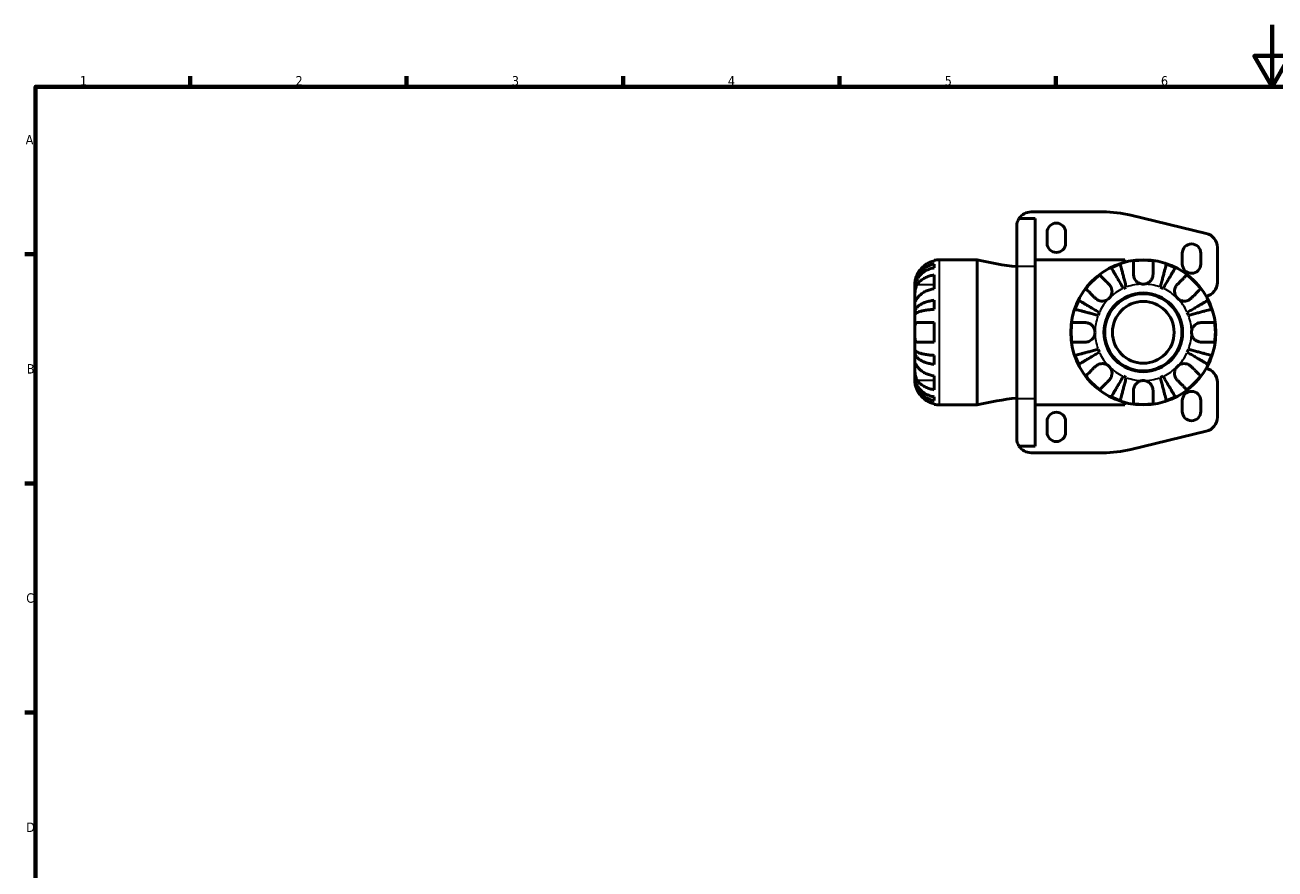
# Model space of a CAD drawing. Header units: millimetres. Extents: x 0 to 903, y 0 to 594.
# Tile 4 of 14: x 17 to 421, y 321 to 594. Entities that reach past the tile are written whole.
import ezdxf

# ---------------------------------------------------------------- set-up
doc = ezdxf.new("R2010")
doc.units = ezdxf.units.MM
for name, color, linetype, lineweight in [('Border (ANSI)', 7, 'Continuous', 70), ('Visible (ANSI)', 7, 'Continuous', 50), ('Visible Narrow (ANSI)', 7, 'Continuous', 35)]:
    doc.layers.add(name, color=color, linetype=linetype, lineweight=lineweight)
doc.styles.add('Note Text (ANSI)', font='tahoma.ttf')

# ---------------------------------------------------------------- blocks, each defined once
blk = doc.blocks.new('Borders Default Border')
at = {"layer": 'Border (ANSI)'}
for p, q in [((70.08, 574), (70.08, 577.45)), ((140.17, 574), (140.17, 577.45)), ((210.25, 574), (210.25, 577.45)), ((280.33, 574), (280.33, 577.45)), ((350.42, 574), (350.42, 577.45)), ((20, 519.75), (16.55, 519.75)), ((20, 445.5), (16.55, 445.5)), ((20, 371.25), (16.55, 371.25))]:
    blk.add_line(p, q, dxfattribs=at)
at = {"layer": 'Border (ANSI)', "flags": 128}
for points in [[(420.5, 594), (420.5, 574), (414.73, 584), (426.27, 584), (420.5, 574)], [(20, 20), (20, 574), (821, 574), (821, 20), (20, 20)]]:
    blk.add_lwpolyline(points, dxfattribs=at)
at = {"layer": 'Border (ANSI)', "char_height": 3.05, "attachment_point": 7, "style": 'Note Text (ANSI)'}
for s, insert in [('1', (34.35, 574.4)), ('2', (104.2, 574.4)), ('3', (174.26, 574.34)), ('4', (244.23, 574.4)), ('5', (314.48, 574.34)), ('6', (384.49, 574.34)), ('A', (16.78, 555.35)), ('B', (17.15, 481.1)), ('C', (16.95, 406.8)), ('D', (16.96, 332.6))]:
    blk.add_mtext(s, dxfattribs=dict(at, insert=insert))

msp = doc.modelspace()

# ---------------------------------------------------------------- linework, layer by layer
at = {"layer": 'Visible (ANSI)'}
for p, q in [((338.507, 531.295), (343.762, 531.295)), ((342.442, 533.442), (365.648, 533.442)), ((343.762, 531.295), (343.762, 515.913)), ((374.749, 532.365), (399.174, 526.503)), ((337.762, 515.913), (337.762, 528.762)), ((347.615, 523.32), (347.615, 526.82)), ((353.615, 526.82), (353.615, 523.32)), ((391.395, 516.574), (391.395, 520.074)), ((397.395, 520.074), (397.395, 516.574)), ((402.762, 521.952), (402.762, 510.622)), ((311.062, 517.569), (311.062, 517.783)), ((311.062, 515.353), (311.062, 516.561)), ((324.922, 517.942), (312.637, 517.942)), ((324.922, 517.942), (324.922, 470.942)), ((337.762, 515.913), (337.762, 472.971)), ((343.762, 517.942), (372.762, 517.942)), ((343.762, 472.971), (343.762, 515.913)), ((372.762, 517.163), (372.762, 517.942)), ((311.062, 508.568), (311.062, 513.023)), ((304.762, 510.067), (304.762, 509.062)), ((304.762, 509.062), (304.762, 508.679)), ((304.762, 509.062), (304.775, 509.062)), ((304.762, 508.679), (304.762, 505.491)), ((304.762, 505.491), (304.762, 500.88)), ((311.062, 501.896), (311.062, 504.812)), ((304.762, 500.88), (304.762, 499.957)), ((304.762, 500.88), (305.671, 500.88)), ((304.762, 499.957), (304.762, 494.442)), ((304.762, 494.442), (304.762, 488.928)), ((311.062, 491.292), (311.062, 497.592)), ((304.762, 488.928), (304.762, 488.004)), ((304.762, 488.004), (304.762, 483.394)), ((304.762, 488.004), (305.671, 488.004)), ((311.062, 484.072), (311.062, 486.988)), ((304.762, 483.394), (304.762, 480.205)), ((304.762, 480.205), (304.762, 479.823)), ((304.762, 479.823), (304.762, 478.817)), ((304.762, 479.823), (304.775, 479.823)), ((311.062, 475.861), (311.062, 480.316)), ((402.762, 466.932), (402.762, 478.262)), ((311.062, 472.323), (311.062, 473.531)), ((311.062, 471.101), (311.062, 471.315)), ((324.922, 470.942), (312.637, 470.942)), ((337.762, 460.122), (337.762, 472.971)), ((343.762, 472.971), (343.762, 457.589)), ((343.762, 470.942), (372.762, 470.942)), ((372.762, 470.942), (372.762, 471.721)), ((391.395, 468.811), (391.395, 472.311)), ((397.395, 472.311), (397.395, 468.811)), ((347.615, 462.064), (347.615, 465.564)), ((353.615, 465.564), (353.615, 462.064)), ((374.749, 456.519), (399.174, 462.381)), ((338.507, 457.589), (343.762, 457.589)), ((342.442, 455.442), (365.648, 455.442))]:
    msp.add_line(p, q, dxfattribs=at)
for radius in [23.5, 12.75, 12.5, 10]:
    msp.add_circle((378.762, 494.442), radius, dxfattribs=at)
for centre, radius, start, end in [((342.442, 528.762), 4.68, 147.2345, 180), ((342.442, 528.762), 4.68, 90, 147.2345), ((365.648, 494.442), 39, 76.50427, 90), ((350.615, 526.82), 3, 0, 180), ((398.082, 521.952), 4.68, 0, 76.50427), ((350.615, 523.32), 3, 180, 0), ((394.395, 520.074), 3, 0, 180), ((312.637, 510.067), 7.875, 90, 101.53696), ((348.802, 617.641), 102.519, 256.53021, 263.81798), ((378.762, 494.442), 23.341, 108.62342, 116.37658), ((378.762, 494.442), 23.341, 82.24391, 97.75609), ((378.762, 494.442), 23.341, 63.62342, 71.37658), ((394.395, 516.574), 3, 180, 0), ((378.762, 494.442), 23.341, 127.24391, 142.75609), ((378.762, 494.442), 23.341, 37.24391, 52.75609), ((398.082, 510.622), 4.68, 283.59167, 0), ((378.762, 494.442), 15.625, 110.66622, 114.33378), ((378.762, 494.442), 15.625, 65.66622, 69.33378), ((378.762, 494.442), 23.341, 153.62342, 161.37658), ((378.762, 494.442), 23.341, 18.62342, 26.37658), ((378.762, 494.442), 15.625, 155.66622, 159.33378), ((378.762, 494.442), 15.625, 20.66622, 24.33378), ((378.762, 494.442), 23.341, 172.24391, 187.75609), ((378.762, 494.442), 23.341, 352.24391, 7.75609), ((378.762, 494.442), 23.341, 198.62342, 206.37658), ((378.762, 494.442), 15.625, 200.66622, 204.33378), ((378.762, 494.442), 15.625, 335.66622, 339.33378), ((378.762, 494.442), 23.341, 333.62342, 341.37658), ((398.082, 478.262), 4.68, 0, 76.40833), ((378.762, 494.442), 23.341, 217.24391, 232.75609), ((378.762, 494.442), 15.625, 245.66622, 249.33378), ((378.762, 494.442), 15.625, 290.66622, 294.33378), ((378.762, 494.442), 23.341, 307.24391, 322.75609), ((394.395, 472.311), 3, 0, 180), ((312.637, 478.817), 7.875, 258.46304, 270), ((348.802, 371.243), 102.519, 96.18202, 103.46979), ((378.762, 494.442), 23.341, 243.62342, 251.37658), ((378.762, 494.442), 23.341, 262.24391, 277.75609), ((378.762, 494.442), 23.341, 288.62342, 296.37658), ((350.615, 465.564), 3, 0, 180), ((394.395, 468.811), 3, 180, 0), ((398.082, 466.932), 4.68, 283.49573, 0), ((350.615, 462.064), 3, 180, 0), ((342.442, 460.122), 4.68, 180, 212.7655), ((342.442, 460.122), 4.68, 212.7655, 270), ((365.648, 494.442), 39, 270, 283.49573)]:
    msp.add_arc(centre, radius, start, end, dxfattribs=at)
for points, knots in [([(304.762, 509.062), (304.762, 509.535), (304.81, 510.052), (305.018, 511.065), (305.177, 511.561), (305.55, 512.435), (305.797, 512.893), (306.387, 513.749), (306.729, 514.146), (307.416, 514.813), (307.825, 515.144), (308.706, 515.715), (309.178, 515.955), (310.064, 516.31), (310.557, 516.461), (311.062, 516.561)], [3.5133937, 3.5133937, 3.5133937, 3.5133937, 3.6601181, 3.6601181, 3.8068425, 3.8068425, 3.9529976, 3.9529976, 4.0991526, 4.0991526, 4.2449679, 4.2449679, 4.3907831, 4.3907831, 4.5326305, 4.5326305, 4.5326305, 4.5326305]), ([(311.062, 515.353), (310.557, 515.264), (310.064, 515.13), (309.178, 514.813), (308.706, 514.6), (307.825, 514.092), (307.416, 513.798), (306.729, 513.204), (306.387, 512.85), (305.797, 512.089), (305.55, 511.681), (305.177, 510.903), (305.018, 510.462), (304.81, 509.561), (304.762, 509.1), (304.762, 508.679)], [0.1494024, 0.1494024, 0.1494024, 0.1494024, 0.2912498, 0.2912498, 0.4370651, 0.4370651, 0.5828803, 0.5828803, 0.7290354, 0.7290354, 0.8751905, 0.8751905, 1.0219149, 1.0219149, 1.1686392, 1.1686392, 1.1686392, 1.1686392]), ([(311.062, 517.569), (310.56, 517.466), (310.07, 517.311), (309.187, 516.943), (308.715, 516.695), (307.835, 516.103), (307.427, 515.76), (306.738, 515.068), (306.395, 514.654), (305.887, 513.887), (305.698, 513.55), (305.54, 513.217)], [0.14941001, 0.14941001, 0.14941001, 0.14941001, 0.29044502, 0.29044502, 0.43634177, 0.43634177, 0.58223851, 0.58223851, 0.72934673, 0.72934673, 0.83526259, 0.83526259, 0.83526259, 0.83526259]), ([(372.324, 508.679), (372.076, 509.1), (371.804, 509.561), (371.273, 510.462), (371.014, 510.903), (370.556, 511.681), (370.315, 512.089), (369.867, 512.85), (369.658, 513.204), (369.309, 513.798), (369.135, 514.092), (368.836, 514.6), (368.71, 514.813), (368.524, 515.13), (368.445, 515.264), (368.392, 515.353)], [3.5133937, 3.5133937, 3.5133937, 3.5133937, 3.6601181, 3.6601181, 3.8068425, 3.8068425, 3.9529976, 3.9529976, 4.0991526, 4.0991526, 4.2449679, 4.2449679, 4.3907831, 4.3907831, 4.5326305, 4.5326305, 4.5326305, 4.5326305]), ([(371.308, 516.561), (371.334, 516.461), (371.373, 516.31), (371.465, 515.955), (371.527, 515.715), (371.675, 515.144), (371.76, 514.813), (371.933, 514.146), (372.036, 513.749), (372.257, 512.893), (372.375, 512.435), (372.601, 511.561), (372.73, 511.065), (372.991, 510.052), (373.125, 509.535), (373.248, 509.062)], [0.1494024, 0.1494024, 0.1494024, 0.1494024, 0.2912498, 0.2912498, 0.4370651, 0.4370651, 0.5828803, 0.5828803, 0.7290354, 0.7290354, 0.8751905, 0.8751905, 1.0219149, 1.0219149, 1.1686392, 1.1686392, 1.1686392, 1.1686392]), ([(375.612, 513.217), (375.612, 513.55), (375.612, 513.887), (375.612, 514.654), (375.612, 515.068), (375.612, 515.76), (375.612, 516.103), (375.612, 516.695), (375.612, 516.943), (375.612, 517.311), (375.612, 517.466), (375.612, 517.569)], [3.89239507, 3.89239507, 3.89239507, 3.89239507, 3.99831093, 3.99831093, 4.14541915, 4.14541915, 4.2913159, 4.2913159, 4.43721264, 4.43721264, 4.57824766, 4.57824766, 4.57824766, 4.57824766]), ([(381.912, 517.569), (381.912, 517.466), (381.912, 517.311), (381.912, 516.943), (381.912, 516.695), (381.912, 516.103), (381.912, 515.76), (381.912, 515.068), (381.912, 514.654), (381.912, 513.887), (381.912, 513.55), (381.912, 513.217)], [0.14941001, 0.14941001, 0.14941001, 0.14941001, 0.29044502, 0.29044502, 0.43634177, 0.43634177, 0.58223851, 0.58223851, 0.72934673, 0.72934673, 0.83526259, 0.83526259, 0.83526259, 0.83526259]), ([(384.277, 509.062), (384.399, 509.535), (384.533, 510.052), (384.795, 511.065), (384.923, 511.561), (385.149, 512.435), (385.267, 512.893), (385.489, 513.749), (385.591, 514.146), (385.764, 514.813), (385.85, 515.144), (385.997, 515.715), (386.059, 515.955), (386.151, 516.31), (386.19, 516.461), (386.216, 516.561)], [3.5133937, 3.5133937, 3.5133937, 3.5133937, 3.6601181, 3.6601181, 3.8068425, 3.8068425, 3.9529976, 3.9529976, 4.0991526, 4.0991526, 4.2449679, 4.2449679, 4.3907831, 4.3907831, 4.5326305, 4.5326305, 4.5326305, 4.5326305]), ([(389.132, 515.353), (389.079, 515.264), (389, 515.13), (388.814, 514.813), (388.688, 514.6), (388.389, 514.092), (388.215, 513.798), (387.866, 513.204), (387.658, 512.85), (387.209, 512.089), (386.969, 511.681), (386.511, 510.903), (386.251, 510.462), (385.72, 509.561), (385.449, 509.1), (385.2, 508.679)], [0.1494024, 0.1494024, 0.1494024, 0.1494024, 0.2912498, 0.2912498, 0.4370651, 0.4370651, 0.5828803, 0.5828803, 0.7290354, 0.7290354, 0.8751905, 0.8751905, 1.0219149, 1.0219149, 1.1686392, 1.1686392, 1.1686392, 1.1686392]), ([(305.54, 513.217), (305.478, 513.086), (305.419, 512.954), (305.283, 512.629), (305.21, 512.436), (305.079, 512.047), (305.022, 511.852), (304.907, 511.404), (304.861, 511.162), (304.789, 510.678), (304.774, 510.461), (304.761, 510.15), (304.762, 510.067), (304.762, 510.067)], [-0.50816407, -0.50816407, -0.50816407, -0.50816407, -0.46460526, -0.46460526, -0.40154747, -0.40154747, -0.3356183, -0.3356183, -0.24286964, -0.24286964, -0.12490659, -0.12490659, 0, 0, 0, 0]), ([(305.54, 509.945), (305.698, 510.181), (305.887, 510.419), (306.395, 510.961), (306.738, 511.254), (307.427, 511.744), (307.835, 511.986), (308.715, 512.404), (309.187, 512.58), (310.07, 512.84), (310.56, 512.95), (311.062, 513.023)], [3.89239507, 3.89239507, 3.89239507, 3.89239507, 3.99831093, 3.99831093, 4.14541915, 4.14541915, 4.2913159, 4.2913159, 4.43721264, 4.43721264, 4.57824766, 4.57824766, 4.57824766, 4.57824766]), ([(364.636, 513.023), (364.709, 512.95), (364.819, 512.84), (365.079, 512.58), (365.255, 512.404), (365.673, 511.986), (365.915, 511.744), (366.405, 511.254), (366.698, 510.961), (367.24, 510.419), (367.478, 510.181), (367.714, 509.945)], [0.14941001, 0.14941001, 0.14941001, 0.14941001, 0.29044502, 0.29044502, 0.43634177, 0.43634177, 0.58223851, 0.58223851, 0.72934673, 0.72934673, 0.83526259, 0.83526259, 0.83526259, 0.83526259]), ([(378.762, 510.067), (378.543, 510.067), (378.324, 510.09), (377.88, 510.184), (377.657, 510.258), (377.072, 510.528), (376.737, 510.77), (376.26, 511.281), (376.094, 511.518), (375.868, 511.955), (375.793, 512.146), (375.68, 512.536), (375.643, 512.733), (375.616, 513.026), (375.612, 513.122), (375.612, 513.217)], [-2.17667965, -2.17667965, -2.17667965, -2.17667965, -2.11086653, -2.11086653, -2.04055216, -2.04055216, -1.91738302, -1.91738302, -1.82942275, -1.82942275, -1.76558177, -1.76558177, -1.70117883, -1.70117883, -1.66961913, -1.66961913, -1.66961913, -1.66961913]), ([(381.912, 513.217), (381.912, 513.086), (381.904, 512.954), (381.863, 512.629), (381.82, 512.436), (381.694, 512.047), (381.609, 511.852), (381.355, 511.404), (381.169, 511.162), (380.666, 510.678), (380.336, 510.461), (379.59, 510.15), (379.178, 510.067), (378.762, 510.067)], [-0.50816407, -0.50816407, -0.50816407, -0.50816407, -0.46460526, -0.46460526, -0.40154747, -0.40154747, -0.3356183, -0.3356183, -0.24286964, -0.24286964, -0.12490659, -0.12490659, 0, 0, 0, 0]), ([(389.811, 509.945), (390.046, 510.181), (390.284, 510.419), (390.826, 510.961), (391.119, 511.254), (391.609, 511.744), (391.851, 511.986), (392.27, 512.404), (392.445, 512.58), (392.705, 512.84), (392.815, 512.95), (392.888, 513.023)], [3.89239507, 3.89239507, 3.89239507, 3.89239507, 3.99831093, 3.99831093, 4.14541915, 4.14541915, 4.2913159, 4.2913159, 4.43721264, 4.43721264, 4.57824766, 4.57824766, 4.57824766, 4.57824766]), ([(304.762, 505.491), (304.762, 505.646), (304.762, 505.818), (304.763, 506.2), (304.765, 506.411), (304.777, 506.951), (304.792, 507.286), (304.857, 507.942), (304.904, 508.255), (305.022, 508.766), (305.08, 508.967), (305.215, 509.34), (305.291, 509.512), (305.427, 509.767), (305.482, 509.859), (305.54, 509.945)], [0, 0, 0, 0, 0.06608139, 0.06608139, 0.13667451, 0.13667451, 0.23873403, 0.23873403, 0.33457773, 0.33457773, 0.40157847, 0.40157847, 0.46685307, 0.46685307, 0.50745344, 0.50745344, 0.50745344, 0.50745344]), ([(311.062, 508.568), (310.56, 508.495), (310.07, 508.385), (309.187, 508.126), (308.715, 507.95), (307.835, 507.531), (307.427, 507.289), (306.738, 506.799), (306.395, 506.506), (305.887, 505.964), (305.698, 505.726), (305.54, 505.491)], [0.14941001, 0.14941001, 0.14941001, 0.14941001, 0.29044502, 0.29044502, 0.43634177, 0.43634177, 0.58223851, 0.58223851, 0.72934673, 0.72934673, 0.83526259, 0.83526259, 0.83526259, 0.83526259]), ([(363.259, 505.491), (363.023, 505.726), (362.785, 505.964), (362.243, 506.506), (361.95, 506.799), (361.461, 507.289), (361.218, 507.531), (360.8, 507.95), (360.624, 508.126), (360.364, 508.385), (360.254, 508.495), (360.181, 508.568)], [3.89239507, 3.89239507, 3.89239507, 3.89239507, 3.99831093, 3.99831093, 4.14541915, 4.14541915, 4.2913159, 4.2913159, 4.43721264, 4.43721264, 4.57824766, 4.57824766, 4.57824766, 4.57824766]), ([(367.714, 509.945), (367.8, 509.859), (367.882, 509.767), (368.083, 509.512), (368.194, 509.34), (368.386, 508.967), (368.465, 508.767), (368.602, 508.268), (368.641, 507.966), (368.629, 507.27), (368.549, 506.883), (368.241, 506.135), (368.008, 505.785), (367.714, 505.491)], [-0.50766593, -0.50766593, -0.50766593, -0.50766593, -0.46718991, -0.46718991, -0.40200215, -0.40200215, -0.33506637, -0.33506637, -0.24300458, -0.24300458, -0.12488859, -0.12488859, 0, 0, 0, 0]), ([(389.811, 505.491), (389.655, 505.646), (389.516, 505.818), (389.268, 506.2), (389.162, 506.411), (388.964, 506.951), (388.9, 507.286), (388.88, 507.942), (388.919, 508.255), (389.06, 508.766), (389.138, 508.967), (389.33, 509.34), (389.441, 509.512), (389.642, 509.767), (389.724, 509.859), (389.811, 509.945)], [0, 0, 0, 0, 0.06608139, 0.06608139, 0.13667451, 0.13667451, 0.23873403, 0.23873403, 0.33457773, 0.33457773, 0.40157847, 0.40157847, 0.46685307, 0.46685307, 0.50745344, 0.50745344, 0.50745344, 0.50745344]), ([(397.343, 508.568), (397.27, 508.495), (397.16, 508.385), (396.9, 508.126), (396.724, 507.95), (396.306, 507.531), (396.064, 507.289), (395.574, 506.799), (395.281, 506.506), (394.739, 505.964), (394.501, 505.726), (394.265, 505.491)], [0.14941001, 0.14941001, 0.14941001, 0.14941001, 0.29044502, 0.29044502, 0.43634177, 0.43634177, 0.58223851, 0.58223851, 0.72934673, 0.72934673, 0.83526259, 0.83526259, 0.83526259, 0.83526259]), ([(305.54, 505.491), (305.482, 505.404), (305.427, 505.322), (305.291, 505.121), (305.215, 505.01), (305.08, 504.818), (305.022, 504.74), (304.907, 504.602), (304.861, 504.563), (304.789, 504.576), (304.774, 504.656), (304.761, 504.963), (304.762, 505.196), (304.762, 505.491)], [-0.50766593, -0.50766593, -0.50766593, -0.50766593, -0.46718991, -0.46718991, -0.40200215, -0.40200215, -0.33506637, -0.33506637, -0.24300458, -0.24300458, -0.12488859, -0.12488859, 0, 0, 0, 0]), ([(304.762, 500.88), (304.762, 501.129), (304.81, 501.4), (305.018, 501.931), (305.177, 502.191), (305.55, 502.649), (305.797, 502.889), (306.387, 503.338), (306.729, 503.546), (307.416, 503.895), (307.825, 504.069), (308.706, 504.368), (309.178, 504.494), (310.064, 504.68), (310.557, 504.759), (311.062, 504.812)], [3.5133937, 3.5133937, 3.5133937, 3.5133937, 3.6601181, 3.6601181, 3.8068425, 3.8068425, 3.9529976, 3.9529976, 4.0991526, 4.0991526, 4.2449679, 4.2449679, 4.3907831, 4.3907831, 4.5326305, 4.5326305, 4.5326305, 4.5326305]), ([(357.851, 504.812), (357.94, 504.759), (358.074, 504.68), (358.391, 504.494), (358.604, 504.368), (359.112, 504.069), (359.407, 503.895), (360, 503.546), (360.354, 503.338), (361.116, 502.889), (361.523, 502.649), (362.301, 502.191), (362.742, 501.931), (363.644, 501.4), (364.104, 501.129), (364.525, 500.88)], [0.1494024, 0.1494024, 0.1494024, 0.1494024, 0.2912498, 0.2912498, 0.4370651, 0.4370651, 0.5828803, 0.5828803, 0.7290354, 0.7290354, 0.8751905, 0.8751905, 1.0219149, 1.0219149, 1.1686392, 1.1686392, 1.1686392, 1.1686392]), ([(367.714, 505.491), (367.558, 505.335), (367.386, 505.196), (367.004, 504.948), (366.793, 504.842), (366.253, 504.644), (365.918, 504.58), (365.263, 504.56), (364.949, 504.599), (364.438, 504.74), (364.237, 504.818), (363.864, 505.01), (363.693, 505.121), (363.437, 505.322), (363.345, 505.404), (363.259, 505.491)], [0, 0, 0, 0, 0.06608139, 0.06608139, 0.13667451, 0.13667451, 0.23873403, 0.23873403, 0.33457773, 0.33457773, 0.40157847, 0.40157847, 0.46685307, 0.46685307, 0.50745344, 0.50745344, 0.50745344, 0.50745344]), ([(394.265, 505.491), (394.179, 505.404), (394.087, 505.322), (393.832, 505.121), (393.66, 505.01), (393.287, 504.818), (393.087, 504.74), (392.588, 504.602), (392.286, 504.563), (391.59, 504.576), (391.203, 504.656), (390.455, 504.963), (390.105, 505.196), (389.811, 505.491)], [-0.50766593, -0.50766593, -0.50766593, -0.50766593, -0.46718991, -0.46718991, -0.40200215, -0.40200215, -0.33506637, -0.33506637, -0.24300458, -0.24300458, -0.12488859, -0.12488859, 0, 0, 0, 0]), ([(392.999, 500.88), (393.42, 501.129), (393.881, 501.4), (394.782, 501.931), (395.223, 502.191), (396.001, 502.649), (396.409, 502.889), (397.17, 503.338), (397.524, 503.546), (398.118, 503.895), (398.412, 504.069), (398.92, 504.368), (399.133, 504.494), (399.45, 504.68), (399.584, 504.759), (399.673, 504.812)], [3.5133937, 3.5133937, 3.5133937, 3.5133937, 3.6601181, 3.6601181, 3.8068425, 3.8068425, 3.9529976, 3.9529976, 4.0991526, 4.0991526, 4.2449679, 4.2449679, 4.3907831, 4.3907831, 4.5326305, 4.5326305, 4.5326305, 4.5326305]), ([(311.062, 501.896), (310.557, 501.87), (310.064, 501.831), (309.178, 501.739), (308.706, 501.677), (307.825, 501.53), (307.416, 501.444), (306.729, 501.271), (306.387, 501.169), (305.797, 500.947), (305.55, 500.829), (305.177, 500.603), (305.018, 500.475), (304.81, 500.213), (304.762, 500.079), (304.762, 499.957)], [0.1494024, 0.1494024, 0.1494024, 0.1494024, 0.2912498, 0.2912498, 0.4370651, 0.4370651, 0.5828803, 0.5828803, 0.7290354, 0.7290354, 0.8751905, 0.8751905, 1.0219149, 1.0219149, 1.1686392, 1.1686392, 1.1686392, 1.1686392]), ([(364.143, 499.957), (363.669, 500.079), (363.152, 500.213), (362.139, 500.475), (361.643, 500.603), (360.77, 500.829), (360.311, 500.947), (359.456, 501.169), (359.058, 501.271), (358.391, 501.444), (358.06, 501.53), (357.49, 501.677), (357.25, 501.739), (356.894, 501.831), (356.743, 501.87), (356.643, 501.896)], [3.5133937, 3.5133937, 3.5133937, 3.5133937, 3.6601181, 3.6601181, 3.8068425, 3.8068425, 3.9529976, 3.9529976, 4.0991526, 4.0991526, 4.2449679, 4.2449679, 4.3907831, 4.3907831, 4.5326305, 4.5326305, 4.5326305, 4.5326305]), ([(400.881, 501.896), (400.781, 501.87), (400.63, 501.831), (400.275, 501.739), (400.035, 501.677), (399.464, 501.53), (399.133, 501.444), (398.466, 501.271), (398.069, 501.169), (397.213, 500.947), (396.755, 500.829), (395.881, 500.603), (395.385, 500.475), (394.372, 500.213), (393.855, 500.079), (393.382, 499.957)], [0.1494024, 0.1494024, 0.1494024, 0.1494024, 0.2912498, 0.2912498, 0.4370651, 0.4370651, 0.5828803, 0.5828803, 0.7290354, 0.7290354, 0.8751905, 0.8751905, 1.0219149, 1.0219149, 1.1686392, 1.1686392, 1.1686392, 1.1686392]), ([(305.54, 491.292), (305.534, 491.292), (305.528, 491.292), (305.443, 491.294), (305.369, 491.31), (305.242, 491.367), (305.188, 491.404), (305.08, 491.511), (305.029, 491.586), (304.911, 491.831), (304.861, 492.03), (304.789, 492.548), (304.774, 492.873), (304.761, 493.614), (304.762, 494.026), (304.762, 494.442)], [-0.51072287, -0.51072287, -0.51072287, -0.51072287, -0.50653573, -0.50653573, -0.4498196, -0.4498196, -0.40070764, -0.40070764, -0.34173664, -0.34173664, -0.24159774, -0.24159774, -0.12498377, -0.12498377, 0, 0, 0, 0]), ([(304.762, 494.442), (304.762, 494.693), (304.762, 494.942), (304.764, 495.453), (304.766, 495.711), (304.789, 496.308), (304.816, 496.62), (304.914, 497.047), (304.967, 497.19), (305.081, 497.373), (305.132, 497.431), (305.242, 497.518), (305.3, 497.548), (305.418, 497.584), (305.478, 497.592), (305.54, 497.592)], [0, 0, 0, 0, 0.07514839, 0.07514839, 0.15775683, 0.15775683, 0.27887104, 0.27887104, 0.36056434, 0.36056434, 0.41315921, 0.41315921, 0.46174689, 0.46174689, 0.50485698, 0.50485698, 0.50485698, 0.50485698]), ([(305.54, 497.592), (305.698, 497.592), (305.887, 497.592), (306.395, 497.592), (306.738, 497.592), (307.427, 497.592), (307.835, 497.592), (308.715, 497.592), (309.187, 497.592), (310.07, 497.592), (310.56, 497.592), (311.062, 497.592)], [3.89239507, 3.89239507, 3.89239507, 3.89239507, 3.99831093, 3.99831093, 4.14541915, 4.14541915, 4.2913159, 4.2913159, 4.43721264, 4.43721264, 4.57824766, 4.57824766, 4.57824766, 4.57824766]), ([(355.635, 497.592), (355.738, 497.592), (355.893, 497.592), (356.261, 497.592), (356.51, 497.592), (357.101, 497.592), (357.444, 497.592), (358.137, 497.592), (358.551, 497.592), (359.317, 497.592), (359.654, 497.592), (359.987, 497.592)], [0.14941001, 0.14941001, 0.14941001, 0.14941001, 0.29044502, 0.29044502, 0.43634177, 0.43634177, 0.58223851, 0.58223851, 0.72934673, 0.72934673, 0.83526259, 0.83526259, 0.83526259, 0.83526259]), ([(359.987, 497.592), (360.118, 497.592), (360.25, 497.584), (360.576, 497.543), (360.768, 497.5), (361.157, 497.374), (361.352, 497.289), (361.801, 497.035), (362.043, 496.849), (362.527, 496.346), (362.744, 496.016), (363.055, 495.27), (363.137, 494.858), (363.137, 494.442)], [-0.50816407, -0.50816407, -0.50816407, -0.50816407, -0.46460526, -0.46460526, -0.40154747, -0.40154747, -0.3356183, -0.3356183, -0.24286964, -0.24286964, -0.12490659, -0.12490659, 0, 0, 0, 0]), ([(363.137, 494.442), (363.137, 494.223), (363.114, 494.004), (363.02, 493.56), (362.946, 493.337), (362.677, 492.752), (362.434, 492.417), (361.923, 491.94), (361.686, 491.774), (361.249, 491.548), (361.058, 491.473), (360.669, 491.36), (360.471, 491.323), (360.178, 491.296), (360.082, 491.292), (359.987, 491.292)], [-2.17667965, -2.17667965, -2.17667965, -2.17667965, -2.11086653, -2.11086653, -2.04055216, -2.04055216, -1.91738302, -1.91738302, -1.82942275, -1.82942275, -1.76558177, -1.76558177, -1.70117883, -1.70117883, -1.66961913, -1.66961913, -1.66961913, -1.66961913]), ([(394.387, 494.442), (394.387, 494.693), (394.417, 494.942), (394.541, 495.453), (394.641, 495.711), (394.967, 496.308), (395.226, 496.62), (395.746, 497.047), (395.974, 497.19), (396.37, 497.373), (396.529, 497.431), (396.839, 497.518), (396.989, 497.548), (397.273, 497.584), (397.406, 497.592), (397.537, 497.592)], [0, 0, 0, 0, 0.07514839, 0.07514839, 0.15775683, 0.15775683, 0.27887104, 0.27887104, 0.36056434, 0.36056434, 0.41315921, 0.41315921, 0.46174689, 0.46174689, 0.50485698, 0.50485698, 0.50485698, 0.50485698]), ([(397.537, 491.292), (397.525, 491.292), (397.512, 491.292), (397.331, 491.294), (397.16, 491.31), (396.84, 491.367), (396.692, 491.404), (396.369, 491.511), (396.196, 491.586), (395.745, 491.831), (395.484, 492.03), (394.991, 492.548), (394.778, 492.873), (394.47, 493.614), (394.387, 494.026), (394.387, 494.442)], [-0.51072287, -0.51072287, -0.51072287, -0.51072287, -0.50653573, -0.50653573, -0.4498196, -0.4498196, -0.40070764, -0.40070764, -0.34173664, -0.34173664, -0.24159774, -0.24159774, -0.12498377, -0.12498377, 0, 0, 0, 0]), ([(397.537, 497.592), (397.87, 497.592), (398.207, 497.592), (398.974, 497.592), (399.388, 497.592), (400.08, 497.592), (400.423, 497.592), (401.015, 497.592), (401.263, 497.592), (401.631, 497.592), (401.786, 497.592), (401.889, 497.592)], [3.89239507, 3.89239507, 3.89239507, 3.89239507, 3.99831093, 3.99831093, 4.14541915, 4.14541915, 4.2913159, 4.2913159, 4.43721264, 4.43721264, 4.57824766, 4.57824766, 4.57824766, 4.57824766]), ([(311.062, 491.292), (310.56, 491.292), (310.07, 491.292), (309.187, 491.292), (308.715, 491.292), (307.835, 491.292), (307.427, 491.292), (306.738, 491.292), (306.395, 491.292), (305.887, 491.292), (305.698, 491.292), (305.54, 491.292)], [0.14941001, 0.14941001, 0.14941001, 0.14941001, 0.29044502, 0.29044502, 0.43634177, 0.43634177, 0.58223851, 0.58223851, 0.72934673, 0.72934673, 0.83526259, 0.83526259, 0.83526259, 0.83526259]), ([(359.987, 491.292), (359.654, 491.292), (359.317, 491.292), (358.551, 491.292), (358.137, 491.292), (357.444, 491.292), (357.101, 491.292), (356.51, 491.292), (356.261, 491.292), (355.893, 491.292), (355.738, 491.292), (355.635, 491.292)], [3.89239507, 3.89239507, 3.89239507, 3.89239507, 3.99831093, 3.99831093, 4.14541915, 4.14541915, 4.2913159, 4.2913159, 4.43721264, 4.43721264, 4.57824766, 4.57824766, 4.57824766, 4.57824766]), ([(401.889, 491.292), (401.786, 491.292), (401.631, 491.292), (401.263, 491.292), (401.015, 491.292), (400.423, 491.292), (400.08, 491.292), (399.388, 491.292), (398.974, 491.292), (398.207, 491.292), (397.87, 491.292), (397.537, 491.292)], [0.14941001, 0.14941001, 0.14941001, 0.14941001, 0.29044502, 0.29044502, 0.43634177, 0.43634177, 0.58223851, 0.58223851, 0.72934673, 0.72934673, 0.83526259, 0.83526259, 0.83526259, 0.83526259]), ([(304.762, 488.928), (304.762, 488.805), (304.81, 488.672), (305.018, 488.41), (305.177, 488.281), (305.55, 488.055), (305.797, 487.937), (306.387, 487.716), (306.729, 487.613), (307.416, 487.44), (307.825, 487.355), (308.706, 487.207), (309.178, 487.145), (310.064, 487.053), (310.557, 487.014), (311.062, 486.988)], [3.5133937, 3.5133937, 3.5133937, 3.5133937, 3.6601181, 3.6601181, 3.8068425, 3.8068425, 3.9529976, 3.9529976, 4.0991526, 4.0991526, 4.2449679, 4.2449679, 4.3907831, 4.3907831, 4.5326305, 4.5326305, 4.5326305, 4.5326305]), ([(311.062, 484.072), (310.557, 484.125), (310.064, 484.204), (309.178, 484.39), (308.706, 484.516), (307.825, 484.815), (307.416, 484.989), (306.729, 485.338), (306.387, 485.547), (305.797, 485.995), (305.55, 486.236), (305.177, 486.694), (305.018, 486.953), (304.81, 487.484), (304.762, 487.756), (304.762, 488.004)], [0.1494024, 0.1494024, 0.1494024, 0.1494024, 0.2912498, 0.2912498, 0.4370651, 0.4370651, 0.5828803, 0.5828803, 0.7290354, 0.7290354, 0.8751905, 0.8751905, 1.0219149, 1.0219149, 1.1686392, 1.1686392, 1.1686392, 1.1686392]), ([(356.643, 486.988), (356.743, 487.014), (356.894, 487.053), (357.25, 487.145), (357.49, 487.207), (358.06, 487.355), (358.391, 487.44), (359.058, 487.613), (359.456, 487.716), (360.311, 487.937), (360.77, 488.055), (361.643, 488.281), (362.139, 488.41), (363.152, 488.672), (363.669, 488.805), (364.143, 488.928)], [0.1494024, 0.1494024, 0.1494024, 0.1494024, 0.2912498, 0.2912498, 0.4370651, 0.4370651, 0.5828803, 0.5828803, 0.7290354, 0.7290354, 0.8751905, 0.8751905, 1.0219149, 1.0219149, 1.1686392, 1.1686392, 1.1686392, 1.1686392]), ([(364.525, 488.004), (364.104, 487.756), (363.644, 487.484), (362.742, 486.953), (362.301, 486.694), (361.523, 486.236), (361.116, 485.995), (360.354, 485.547), (360, 485.338), (359.407, 484.989), (359.112, 484.815), (358.604, 484.516), (358.391, 484.39), (358.074, 484.204), (357.94, 484.125), (357.851, 484.072)], [3.5133937, 3.5133937, 3.5133937, 3.5133937, 3.6601181, 3.6601181, 3.8068425, 3.8068425, 3.9529976, 3.9529976, 4.0991526, 4.0991526, 4.2449679, 4.2449679, 4.3907831, 4.3907831, 4.5326305, 4.5326305, 4.5326305, 4.5326305]), ([(399.673, 484.072), (399.584, 484.125), (399.45, 484.204), (399.133, 484.39), (398.92, 484.516), (398.412, 484.815), (398.118, 484.989), (397.524, 485.338), (397.17, 485.547), (396.409, 485.995), (396.001, 486.236), (395.223, 486.694), (394.782, 486.953), (393.881, 487.484), (393.42, 487.756), (392.999, 488.004)], [0.1494024, 0.1494024, 0.1494024, 0.1494024, 0.2912498, 0.2912498, 0.4370651, 0.4370651, 0.5828803, 0.5828803, 0.7290354, 0.7290354, 0.8751905, 0.8751905, 1.0219149, 1.0219149, 1.1686392, 1.1686392, 1.1686392, 1.1686392]), ([(393.382, 488.928), (393.855, 488.805), (394.372, 488.672), (395.385, 488.41), (395.881, 488.281), (396.755, 488.055), (397.213, 487.937), (398.069, 487.716), (398.466, 487.613), (399.133, 487.44), (399.464, 487.355), (400.035, 487.207), (400.275, 487.145), (400.63, 487.053), (400.781, 487.014), (400.881, 486.988)], [3.5133937, 3.5133937, 3.5133937, 3.5133937, 3.6601181, 3.6601181, 3.8068425, 3.8068425, 3.9529976, 3.9529976, 4.0991526, 4.0991526, 4.2449679, 4.2449679, 4.3907831, 4.3907831, 4.5326305, 4.5326305, 4.5326305, 4.5326305]), ([(305.54, 478.939), (305.482, 479.025), (305.427, 479.117), (305.291, 479.372), (305.215, 479.544), (305.08, 479.917), (305.022, 480.118), (304.907, 480.617), (304.861, 480.918), (304.789, 481.614), (304.774, 482.002), (304.761, 482.75), (304.762, 483.099), (304.762, 483.394)], [-0.50766593, -0.50766593, -0.50766593, -0.50766593, -0.46718991, -0.46718991, -0.40200215, -0.40200215, -0.33506637, -0.33506637, -0.24300458, -0.24300458, -0.12488859, -0.12488859, 0, 0, 0, 0]), ([(304.762, 483.394), (304.762, 483.549), (304.762, 483.688), (304.763, 483.936), (304.765, 484.042), (304.777, 484.24), (304.792, 484.305), (304.857, 484.324), (304.904, 484.286), (305.022, 484.145), (305.08, 484.066), (305.215, 483.874), (305.291, 483.764), (305.427, 483.562), (305.482, 483.48), (305.54, 483.394)], [0, 0, 0, 0, 0.06608139, 0.06608139, 0.13667451, 0.13667451, 0.23873403, 0.23873403, 0.33457773, 0.33457773, 0.40157847, 0.40157847, 0.46685307, 0.46685307, 0.50745344, 0.50745344, 0.50745344, 0.50745344]), ([(305.54, 483.394), (305.698, 483.158), (305.887, 482.92), (306.395, 482.378), (306.738, 482.085), (307.427, 481.595), (307.835, 481.353), (308.715, 480.935), (309.187, 480.759), (310.07, 480.499), (310.56, 480.389), (311.062, 480.316)], [3.89239507, 3.89239507, 3.89239507, 3.89239507, 3.99831093, 3.99831093, 4.14541915, 4.14541915, 4.2913159, 4.2913159, 4.43721264, 4.43721264, 4.57824766, 4.57824766, 4.57824766, 4.57824766]), ([(360.181, 480.316), (360.254, 480.389), (360.364, 480.499), (360.624, 480.759), (360.8, 480.935), (361.218, 481.353), (361.461, 481.595), (361.95, 482.085), (362.243, 482.378), (362.785, 482.92), (363.023, 483.158), (363.259, 483.394)], [0.14941001, 0.14941001, 0.14941001, 0.14941001, 0.29044502, 0.29044502, 0.43634177, 0.43634177, 0.58223851, 0.58223851, 0.72934673, 0.72934673, 0.83526259, 0.83526259, 0.83526259, 0.83526259]), ([(363.259, 483.394), (363.345, 483.48), (363.437, 483.562), (363.692, 483.763), (363.864, 483.874), (364.237, 484.066), (364.438, 484.145), (364.937, 484.282), (365.238, 484.321), (365.934, 484.309), (366.322, 484.229), (367.07, 483.921), (367.419, 483.688), (367.714, 483.394)], [-0.50766593, -0.50766593, -0.50766593, -0.50766593, -0.46718991, -0.46718991, -0.40200215, -0.40200215, -0.33506637, -0.33506637, -0.24300458, -0.24300458, -0.12488859, -0.12488859, 0, 0, 0, 0]), ([(367.714, 483.394), (367.869, 483.238), (368.008, 483.066), (368.256, 482.684), (368.362, 482.473), (368.56, 481.933), (368.625, 481.598), (368.644, 480.943), (368.606, 480.629), (368.465, 480.118), (368.386, 479.917), (368.194, 479.544), (368.084, 479.373), (367.882, 479.117), (367.8, 479.025), (367.714, 478.939)], [0, 0, 0, 0, 0.06608139, 0.06608139, 0.13667451, 0.13667451, 0.23873403, 0.23873403, 0.33457773, 0.33457773, 0.40157847, 0.40157847, 0.46685307, 0.46685307, 0.50745344, 0.50745344, 0.50745344, 0.50745344]), ([(389.811, 478.939), (389.724, 479.025), (389.642, 479.117), (389.441, 479.372), (389.33, 479.544), (389.138, 479.917), (389.06, 480.118), (388.922, 480.617), (388.883, 480.918), (388.896, 481.614), (388.976, 482.002), (389.283, 482.75), (389.516, 483.099), (389.811, 483.394)], [-0.50766593, -0.50766593, -0.50766593, -0.50766593, -0.46718991, -0.46718991, -0.40200215, -0.40200215, -0.33506637, -0.33506637, -0.24300458, -0.24300458, -0.12488859, -0.12488859, 0, 0, 0, 0]), ([(389.811, 483.394), (389.966, 483.549), (390.138, 483.688), (390.52, 483.936), (390.731, 484.042), (391.271, 484.24), (391.606, 484.305), (392.262, 484.324), (392.575, 484.286), (393.086, 484.145), (393.287, 484.066), (393.66, 483.874), (393.832, 483.764), (394.087, 483.562), (394.179, 483.48), (394.265, 483.394)], [0, 0, 0, 0, 0.06608139, 0.06608139, 0.13667451, 0.13667451, 0.23873403, 0.23873403, 0.33457773, 0.33457773, 0.40157847, 0.40157847, 0.46685307, 0.46685307, 0.50745344, 0.50745344, 0.50745344, 0.50745344]), ([(394.265, 483.394), (394.501, 483.158), (394.739, 482.92), (395.281, 482.378), (395.574, 482.085), (396.064, 481.595), (396.306, 481.353), (396.724, 480.935), (396.9, 480.759), (397.16, 480.499), (397.27, 480.389), (397.343, 480.316)], [3.89239507, 3.89239507, 3.89239507, 3.89239507, 3.99831093, 3.99831093, 4.14541915, 4.14541915, 4.2913159, 4.2913159, 4.43721264, 4.43721264, 4.57824766, 4.57824766, 4.57824766, 4.57824766]), ([(304.762, 480.205), (304.762, 479.784), (304.81, 479.324), (305.018, 478.422), (305.177, 477.981), (305.55, 477.203), (305.797, 476.796), (306.387, 476.034), (306.729, 475.68), (307.416, 475.087), (307.825, 474.792), (308.706, 474.284), (309.178, 474.071), (310.064, 473.754), (310.557, 473.62), (311.062, 473.531)], [3.5133937, 3.5133937, 3.5133937, 3.5133937, 3.6601181, 3.6601181, 3.8068425, 3.8068425, 3.9529976, 3.9529976, 4.0991526, 4.0991526, 4.2449679, 4.2449679, 4.3907831, 4.3907831, 4.5326305, 4.5326305, 4.5326305, 4.5326305]), ([(311.062, 472.323), (310.557, 472.423), (310.064, 472.574), (309.178, 472.93), (308.706, 473.17), (307.825, 473.74), (307.416, 474.071), (306.729, 474.738), (306.387, 475.136), (305.797, 475.991), (305.55, 476.45), (305.177, 477.323), (305.018, 477.819), (304.81, 478.832), (304.762, 479.349), (304.762, 479.823)], [0.1494024, 0.1494024, 0.1494024, 0.1494024, 0.2912498, 0.2912498, 0.4370651, 0.4370651, 0.5828803, 0.5828803, 0.7290354, 0.7290354, 0.8751905, 0.8751905, 1.0219149, 1.0219149, 1.1686392, 1.1686392, 1.1686392, 1.1686392]), ([(304.762, 478.817), (304.762, 478.817), (304.762, 478.794), (304.763, 478.7), (304.765, 478.626), (304.778, 478.357), (304.798, 478.114), (304.883, 477.603), (304.933, 477.366), (305.052, 476.929), (305.11, 476.738), (305.247, 476.349), (305.324, 476.151), (305.451, 475.858), (305.495, 475.762), (305.54, 475.667)], [-2.17667965, -2.17667965, -2.17667965, -2.17667965, -2.11086653, -2.11086653, -2.04055216, -2.04055216, -1.91738302, -1.91738302, -1.82942275, -1.82942275, -1.76558177, -1.76558177, -1.70117883, -1.70117883, -1.66961913, -1.66961913, -1.66961913, -1.66961913]), ([(311.062, 475.861), (310.56, 475.934), (310.07, 476.044), (309.187, 476.304), (308.715, 476.48), (307.835, 476.898), (307.427, 477.141), (306.738, 477.63), (306.395, 477.923), (305.887, 478.465), (305.698, 478.703), (305.54, 478.939)], [0.14941001, 0.14941001, 0.14941001, 0.14941001, 0.29044502, 0.29044502, 0.43634177, 0.43634177, 0.58223851, 0.58223851, 0.72934673, 0.72934673, 0.83526259, 0.83526259, 0.83526259, 0.83526259]), ([(367.714, 478.939), (367.478, 478.703), (367.24, 478.465), (366.698, 477.923), (366.405, 477.63), (365.915, 477.141), (365.673, 476.898), (365.255, 476.48), (365.079, 476.304), (364.819, 476.044), (364.709, 475.934), (364.636, 475.861)], [3.89239507, 3.89239507, 3.89239507, 3.89239507, 3.99831093, 3.99831093, 4.14541915, 4.14541915, 4.2913159, 4.2913159, 4.43721264, 4.43721264, 4.57824766, 4.57824766, 4.57824766, 4.57824766]), ([(368.392, 473.531), (368.445, 473.62), (368.524, 473.754), (368.71, 474.071), (368.836, 474.284), (369.135, 474.792), (369.309, 475.087), (369.658, 475.68), (369.867, 476.034), (370.315, 476.796), (370.556, 477.203), (371.014, 477.981), (371.273, 478.422), (371.804, 479.324), (372.076, 479.784), (372.324, 480.205)], [0.1494024, 0.1494024, 0.1494024, 0.1494024, 0.2912498, 0.2912498, 0.4370651, 0.4370651, 0.5828803, 0.5828803, 0.7290354, 0.7290354, 0.8751905, 0.8751905, 1.0219149, 1.0219149, 1.1686392, 1.1686392, 1.1686392, 1.1686392]), ([(373.248, 479.823), (373.125, 479.349), (372.991, 478.832), (372.73, 477.819), (372.601, 477.323), (372.375, 476.45), (372.257, 475.991), (372.036, 475.136), (371.933, 474.738), (371.76, 474.071), (371.675, 473.74), (371.527, 473.17), (371.465, 472.93), (371.373, 472.574), (371.334, 472.423), (371.308, 472.323)], [3.5133937, 3.5133937, 3.5133937, 3.5133937, 3.6601181, 3.6601181, 3.8068425, 3.8068425, 3.9529976, 3.9529976, 4.0991526, 4.0991526, 4.2449679, 4.2449679, 4.3907831, 4.3907831, 4.5326305, 4.5326305, 4.5326305, 4.5326305]), ([(375.612, 475.667), (375.612, 475.798), (375.62, 475.93), (375.662, 476.256), (375.704, 476.448), (375.83, 476.837), (375.915, 477.032), (376.169, 477.481), (376.356, 477.723), (376.858, 478.207), (377.188, 478.424), (377.934, 478.735), (378.346, 478.817), (378.762, 478.817)], [-0.50816407, -0.50816407, -0.50816407, -0.50816407, -0.46460526, -0.46460526, -0.40154747, -0.40154747, -0.3356183, -0.3356183, -0.24286964, -0.24286964, -0.12490659, -0.12490659, 0, 0, 0, 0]), ([(378.762, 478.817), (378.982, 478.817), (379.2, 478.794), (379.644, 478.7), (379.867, 478.626), (380.453, 478.357), (380.787, 478.114), (381.264, 477.603), (381.43, 477.366), (381.656, 476.929), (381.731, 476.738), (381.844, 476.349), (381.881, 476.151), (381.908, 475.858), (381.912, 475.762), (381.912, 475.667)], [-2.17667965, -2.17667965, -2.17667965, -2.17667965, -2.11086653, -2.11086653, -2.04055216, -2.04055216, -1.91738302, -1.91738302, -1.82942275, -1.82942275, -1.76558177, -1.76558177, -1.70117883, -1.70117883, -1.66961913, -1.66961913, -1.66961913, -1.66961913]), ([(386.216, 472.323), (386.19, 472.423), (386.151, 472.574), (386.059, 472.93), (385.997, 473.17), (385.85, 473.74), (385.764, 474.071), (385.591, 474.738), (385.489, 475.136), (385.267, 475.991), (385.149, 476.45), (384.923, 477.323), (384.795, 477.819), (384.533, 478.832), (384.399, 479.349), (384.277, 479.823)], [0.1494024, 0.1494024, 0.1494024, 0.1494024, 0.2912498, 0.2912498, 0.4370651, 0.4370651, 0.5828803, 0.5828803, 0.7290354, 0.7290354, 0.8751905, 0.8751905, 1.0219149, 1.0219149, 1.1686392, 1.1686392, 1.1686392, 1.1686392]), ([(385.2, 480.205), (385.449, 479.784), (385.72, 479.324), (386.251, 478.422), (386.511, 477.981), (386.969, 477.203), (387.209, 476.796), (387.658, 476.034), (387.866, 475.68), (388.215, 475.087), (388.389, 474.792), (388.688, 474.284), (388.814, 474.071), (389, 473.754), (389.079, 473.62), (389.132, 473.531)], [3.5133937, 3.5133937, 3.5133937, 3.5133937, 3.6601181, 3.6601181, 3.8068425, 3.8068425, 3.9529976, 3.9529976, 4.0991526, 4.0991526, 4.2449679, 4.2449679, 4.3907831, 4.3907831, 4.5326305, 4.5326305, 4.5326305, 4.5326305]), ([(392.888, 475.861), (392.815, 475.934), (392.705, 476.044), (392.445, 476.304), (392.27, 476.48), (391.851, 476.898), (391.609, 477.141), (391.119, 477.63), (390.826, 477.923), (390.284, 478.465), (390.046, 478.703), (389.811, 478.939)], [0.14941001, 0.14941001, 0.14941001, 0.14941001, 0.29044502, 0.29044502, 0.43634177, 0.43634177, 0.58223851, 0.58223851, 0.72934673, 0.72934673, 0.83526259, 0.83526259, 0.83526259, 0.83526259]), ([(305.54, 475.667), (305.698, 475.334), (305.887, 474.997), (306.395, 474.231), (306.738, 473.817), (307.427, 473.124), (307.835, 472.781), (308.715, 472.19), (309.187, 471.941), (310.07, 471.573), (310.56, 471.418), (311.062, 471.315)], [3.89239507, 3.89239507, 3.89239507, 3.89239507, 3.99831093, 3.99831093, 4.14541915, 4.14541915, 4.2913159, 4.2913159, 4.43721264, 4.43721264, 4.57824766, 4.57824766, 4.57824766, 4.57824766]), ([(375.612, 471.315), (375.612, 471.418), (375.612, 471.573), (375.612, 471.941), (375.612, 472.19), (375.612, 472.781), (375.612, 473.124), (375.612, 473.817), (375.612, 474.231), (375.612, 474.997), (375.612, 475.334), (375.612, 475.667)], [0.14941001, 0.14941001, 0.14941001, 0.14941001, 0.29044502, 0.29044502, 0.43634177, 0.43634177, 0.58223851, 0.58223851, 0.72934673, 0.72934673, 0.83526259, 0.83526259, 0.83526259, 0.83526259]), ([(381.912, 475.667), (381.912, 475.334), (381.912, 474.997), (381.912, 474.231), (381.912, 473.817), (381.912, 473.124), (381.912, 472.781), (381.912, 472.19), (381.912, 471.941), (381.912, 471.573), (381.912, 471.418), (381.912, 471.315)], [3.89239507, 3.89239507, 3.89239507, 3.89239507, 3.99831093, 3.99831093, 4.14541915, 4.14541915, 4.2913159, 4.2913159, 4.43721264, 4.43721264, 4.57824766, 4.57824766, 4.57824766, 4.57824766])]:
    msp.add_open_spline(points, degree=3, knots=knots, dxfattribs=at)
at = {"layer": 'Visible Narrow (ANSI)'}
for p, q in [((312.637, 517.653), (312.637, 471.231)), ((338.062, 515.913), (343.462, 515.913)), ((305.816, 509.945), (310.786, 509.945)), ((305.816, 478.939), (310.786, 478.939)), ((338.062, 472.971), (343.462, 472.971))]:
    msp.add_line(p, q, dxfattribs=at)
for start, end in [(115.36709, 133.96669), (91.03331, 109.63291), (70.36709, 88.96669), (46.03331, 64.63291), (136.03331, 154.63291), (25.36709, 43.96669), (160.36709, 178.96669), (1.03331, 19.63291), (181.03331, 199.63291), (340.36709, 358.96669), (205.36709, 223.96669), (316.03331, 334.63291), (226.03331, 244.63291), (295.36709, 313.96669), (250.36709, 268.96669), (271.03331, 289.63291)]:
    msp.add_arc((378.762, 494.442), 15.625, start, end, dxfattribs=at)

# ---------------------------------------------------------------- block references
msp.add_blockref('Borders Default Border', (0, 0))

doc.saveas('drawing.dxf')
